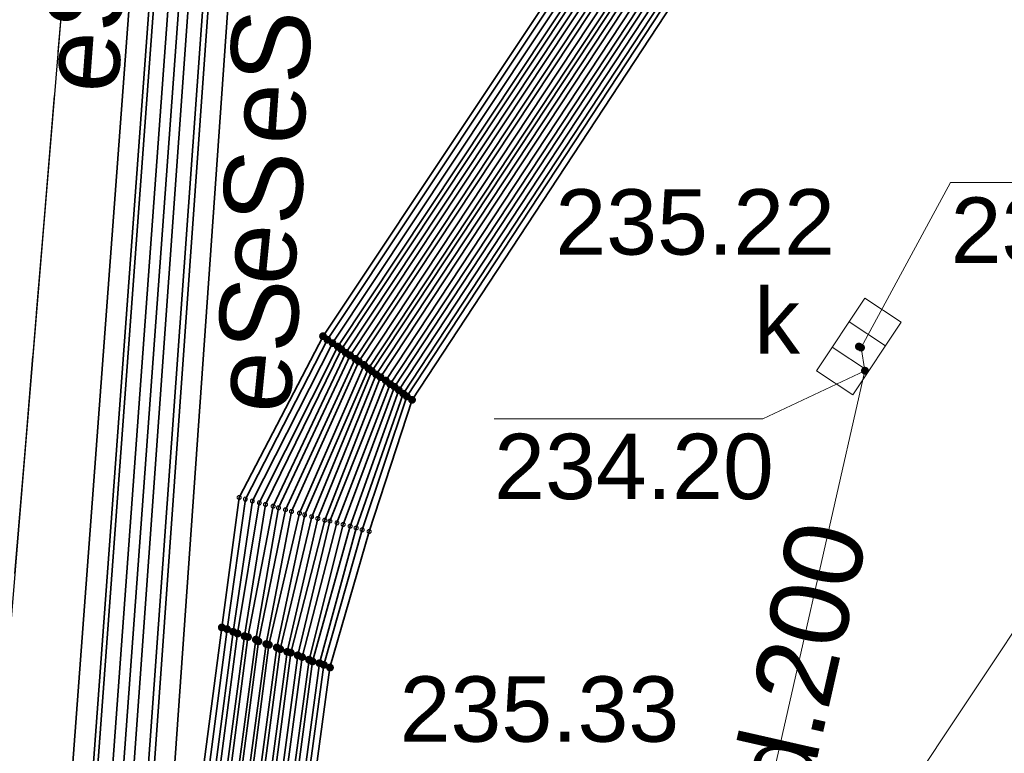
# Model space of a CAD drawing. Header units: metres. Extents: x 6603648 to 6604252, y 5739748 to 5740166.
# Tile 50 of 114: x 6603703 to 6603714, y 5740045 to 5740054. Entities that reach past the tile are written whole.
import ezdxf
from ezdxf.enums import TextEntityAlignment as Align

# ---------------------------------------------------------------- set-up
doc = ezdxf.new("R2010")
doc.units = ezdxf.units.M
doc.linetypes.add('PRZER2-1', pattern=[1.5, 1, -0.5])
doc.linetypes.add('PRZER3-1', pattern=[2, 1.5, -0.5])
doc.layers.get('0').update_dxf_attribs({"linetype": 'CONTINUOUS'})
for name, color, linetype, lineweight, true_color in [('GSLKRW', 7, 'CONTINUOUS', 25, 0x0a0909), ('GSPPRB', 7, 'CONTINUOUS', 18, 0x0a0909), ('GSSKOA', 7, 'CONTINUOUS', 18, 0x0a0909), ('GSSKOD', 7, 'CONTINUOUS', 18, 0x0a0909), ('GULENN', 1, 'CONTINUOUS', 18, 0xff0000), ('GULEOR', 1, 'CONTINUOUS', 35, 0xff0000), ('GULESN', 1, 'CONTINUOUS', 18, 0xff0000), ('GULESN_O', 1, 'CONTINUOUS', 18, 0xff0000), ('GULKDP', 7, 'CONTINUOUS', 18, 0x803300), ('GULKDP_O', 7, 'CONTINUOUS', 18, 0x803300), ('GUPKKS', 7, 'CONTINUOUS', 18, 0x0a0909), ('GUPKSD_O', 7, 'CONTINUOUS', 18, 0x803300)]:
    doc.layers.add(name, color=color, linetype=linetype, lineweight=lineweight, true_color=true_color)
for name, color, linetype, true_color in [('GUPESH', 1, 'CONTINUOUS', 0xff0000), ('GUPKSH', 7, 'CONTINUOUS', 0x803300), ('GUPKSH_O', 7, 'CONTINUOUS', 0x803300)]:
    doc.layers.add(name, color=color, linetype=linetype, true_color=true_color)
doc.styles.add('Arial', font='arial.ttf')

# ---------------------------------------------------------------- blocks, each defined once
blk = doc.blocks.new('GSPPRB0')
at = {"color": 0, "lineweight": 18}
blk.add_lwpolyline([(-0.007955, 0.0225), (0.007955, 0.0225), (0.0225, 0.007955), (0.0225, -0.007955), (0.007955, -0.0225), (-0.007955, -0.0225), (-0.0225, -0.007955), (-0.0225, 0.007955)], close=True, dxfattribs=at)
blk = doc.blocks.new('GUPKSH1')
blk.add_hatch(color=0).paths.add_polyline_path([(0, 0.045), (-0.011647, 0.043467), (-0.0225, 0.038971), (-0.03182, 0.03182), (-0.038971, 0.0225), (-0.043467, 0.011647), (-0.045, 0), (-0.043467, -0.011647), (-0.038971, -0.0225), (-0.03182, -0.03182), (-0.0225, -0.038971), (-0.011647, -0.043467), (0, -0.045), (0.011647, -0.043467), (0.0225, -0.038971), (0.03182, -0.03182), (0.038971, -0.0225), (0.043467, -0.011647), (0.045, 0), (0.043467, 0.011647), (0.038971, 0.0225), (0.03182, 0.03182), (0.0225, 0.038971), (0.011647, 0.043467)])
blk = doc.blocks.new('GUPESH1')
blk.add_hatch(color=0).paths.add_polyline_path([(0, 0.045), (-0.011647, 0.043467), (-0.0225, 0.038971), (-0.03182, 0.03182), (-0.038971, 0.0225), (-0.043467, 0.011647), (-0.045, 0), (-0.043467, -0.011647), (-0.038971, -0.0225), (-0.03182, -0.03182), (-0.0225, -0.038971), (-0.011647, -0.043467), (0, -0.045), (0.011647, -0.043467), (0.0225, -0.038971), (0.03182, -0.03182), (0.038971, -0.0225), (0.043467, -0.011647), (0.045, 0), (0.043467, 0.011647), (0.038971, 0.0225), (0.03182, 0.03182), (0.0225, 0.038971), (0.011647, 0.043467)])
blk = doc.blocks.new('GUPKKS1')
at = {"color": 0}
blk.add_lwpolyline([(0.5, -0.25), (-0.5, -0.25), (-0.5, 0.25), (0.5, 0.25)], close=True, dxfattribs=at)
for points in [[(-0.175, -0.25), (-0.175, 0.25)], [(0.175, -0.25), (0.175, 0.25)]]:
    blk.add_lwpolyline(points, dxfattribs=at)

msp = doc.modelspace()

# ---------------------------------------------------------------- linework, layer by layer
at = {"layer": 'GSLKRW', "color": 18, "linetype": 'Continuous', "lineweight": 25, "true_color": 0x0a0909}
msp.add_lwpolyline([(6603719.623, 5739907.764), (6603719.37, 5739910.02), (6603718.01, 5739918.93), (6603716.84, 5739924.9, 0.18154), (6603714.02, 5739930.19, -0.269275), (6603711.34, 5739939.4, 0.039751), (6603711.22, 5739941.45), (6603709.62, 5739949.73), (6603696.41, 5740012.1), (6603705.1, 5740118.58), (6603708.8, 5740118.29), (6603704.84, 5740070.9), (6603702.4, 5740041.46), (6603700.14, 5740012.41), (6603713.04, 5739950.38, 0.051914), (6603714.01, 5739946.48, 0.188776), (6603715.42, 5739945.03, 0.298634), (6603717.12, 5739945.95), (6603717.71, 5739946.86), (6603718.42, 5739947.99), (6603718.75, 5739939.7)], format="xyb", dxfattribs=at)
at = {"layer": 'GSSKOA', "color": 18, "linetype": 'PRZER3-1', "lineweight": 18, "true_color": 0x0a0909}
msp.add_lwpolyline([(6603700.14, 5740012.41), (6603702.4, 5740041.46), (6603704.84, 5740070.9), (6603708.8, 5740118.29), (6603705.1, 5740118.58), (6603696.41, 5740012.1), (6603709.62, 5739949.73), (6603713.04, 5739950.38)], close=True, dxfattribs=at)
at = {"layer": 'GSSKOD', "color": 18, "linetype": 'PRZER2-1', "lineweight": 18, "true_color": 0x0a0909}
msp.add_lwpolyline([(6603704.84, 5740070.9), (6603720.66, 5740094.71), (6603725.86, 5740091.24), (6603726.2, 5740091.73), (6603731.02, 5740088.51), (6603714.22, 5740063.42), (6603723.23, 5740057.39), (6603714.64, 5740044.58), (6603715.18, 5740044.25), (6603709.86, 5740036.43), (6603702.4, 5740041.46)], close=True, dxfattribs=at)
at = {"layer": 'GULENN', "color": 1, "linetype": 'Continuous', "lineweight": 18, "true_color": 0xff0000}
for points in [[(6603724.71, 5740081.89), (6603726.71, 5740080.46), (6603727.1, 5740079.56), (6603726.55, 5740078.78), (6603707.3, 5740049.54), (6603706.74, 5740047.98), (6603706.31, 5740046.43), (6603705.58, 5740040.93), (6603705.67, 5740040.59), (6603705.77, 5740040.15), (6603705.89, 5740039.88), (6603722.8, 5740026.23), (6603723.59, 5740025.67), (6603751.47, 5740006.73), (6603752.65, 5740005.84), (6603753.29, 5740005.63)], [(6603724.67, 5740081.83), (6603726.64, 5740080.41), (6603727.01, 5740079.56), (6603726.49, 5740078.8), (6603707.25, 5740049.58), (6603706.66, 5740048), (6603706.27, 5740046.45), (6603705.52, 5740040.93), (6603705.59, 5740040.57), (6603705.7, 5740040.11), (6603705.86, 5740039.84), (6603722.78, 5740026.2), (6603723.56, 5740025.63), (6603751.45, 5740006.69), (6603753.83, 5740004.41)], [(6603724.57, 5740081.67), (6603726.49, 5740080.31), (6603726.82, 5740079.56), (6603726.4, 5740078.85), (6603707.15, 5740049.65), (6603706.51, 5740048.04), (6603706.14, 5740046.5), (6603705.4, 5740040.95), (6603705.45, 5740040.54), (6603705.58, 5740040.04), (6603705.78, 5740039.73), (6603722.69, 5740026.1), (6603723.47, 5740025.52), (6603751.39, 5740006.58), (6603753.74, 5740004.27)], [(6603724.61, 5740081.74), (6603726.57, 5740080.36), (6603726.92, 5740079.56), (6603726.46, 5740078.82), (6603707.2, 5740049.61), (6603706.59, 5740048.02), (6603706.19, 5740046.48), (6603705.45, 5740040.94), (6603705.53, 5740040.56), (6603705.65, 5740040.08), (6603705.81, 5740039.77), (6603722.71, 5740026.13), (6603723.51, 5740025.56), (6603751.41, 5740006.62), (6603752.63, 5740005.76), (6603753.31, 5740005.54)], [(6603724.51, 5740081.59), (6603726.42, 5740080.26), (6603726.73, 5740079.56), (6603726.36, 5740078.87), (6603707.09, 5740049.69), (6603706.45, 5740048.05), (6603706.06, 5740046.53), (6603705.33, 5740040.95), (6603705.39, 5740040.52), (6603705.53, 5740040.01), (6603705.73, 5740039.66), (6603722.62, 5740026.02), (6603723.43, 5740025.46), (6603751.35, 5740006.51), (6603752.61, 5740005.67), (6603753.33, 5740005.46)], [(6603724.41, 5740081.44), (6603726.27, 5740080.16), (6603726.55, 5740079.56), (6603726.27, 5740078.92), (6603706.99, 5740049.76), (6603706.3, 5740048.09), (6603705.94, 5740046.57), (6603705.2, 5740040.96), (6603705.26, 5740040.49), (6603705.41, 5740039.94), (6603705.65, 5740039.56), (6603722.53, 5740025.92), (6603723.35, 5740025.35), (6603751.29, 5740006.4), (6603752.58, 5740005.58), (6603753.34, 5740005.39)], [(6603724.47, 5740081.52), (6603726.34, 5740080.21), (6603726.63, 5740079.56), (6603726.31, 5740078.9), (6603707.04, 5740049.72), (6603706.37, 5740048.07), (6603706.02, 5740046.54), (6603705.27, 5740040.96), (6603705.32, 5740040.5), (6603705.46, 5740039.97), (6603705.69, 5740039.61), (6603722.59, 5740025.99), (6603723.4, 5740025.41), (6603751.33, 5740006.47), (6603753.69, 5740004.21)], [(6603724.36, 5740081.36), (6603726.19, 5740080.1), (6603726.45, 5740079.56), (6603726.22, 5740078.94), (6603706.95, 5740049.79), (6603706.22, 5740048.11), (6603705.9, 5740046.59), (6603705.15, 5740040.97), (6603705.18, 5740040.47), (6603705.34, 5740039.9), (6603705.62, 5740039.51), (6603722.5, 5740025.89), (6603723.32, 5740025.31), (6603751.27, 5740006.35), (6603753.65, 5740004.14)], [(6603724.26, 5740081.21), (6603726.04, 5740080), (6603726.26, 5740079.56), (6603726.13, 5740078.99), (6603706.84, 5740049.87), (6603706.07, 5740048.15), (6603705.78, 5740046.63), (6603705.02, 5740040.98), (6603705.04, 5740040.44), (6603705.22, 5740039.84), (6603705.54, 5740039.4), (6603722.41, 5740025.78), (6603723.24, 5740025.2), (6603751.21, 5740006.24), (6603752.54, 5740005.41), (6603753.38, 5740005.23)], [(6603724.31, 5740081.29), (6603726.12, 5740080.06), (6603726.36, 5740079.56), (6603726.17, 5740078.97), (6603706.9, 5740049.83), (6603706.16, 5740048.13), (6603705.81, 5740046.62), (6603705.08, 5740040.98), (6603705.12, 5740040.46), (6603705.29, 5740039.87), (6603705.57, 5740039.44), (6603722.44, 5740025.82), (6603723.27, 5740025.24), (6603751.23, 5740006.28), (6603752.56, 5740005.5), (6603753.36, 5740005.31)], [(6603724.21, 5740081.14), (6603725.97, 5740079.96), (6603726.18, 5740079.56), (6603726.07, 5740079.02), (6603706.8, 5740049.9), (6603706, 5740048.17), (6603705.69, 5740046.66), (6603704.95, 5740040.99), (6603704.99, 5740040.42), (6603705.16, 5740039.8), (6603705.49, 5740039.34), (6603722.36, 5740025.72), (6603723.19, 5740025.14), (6603751.17, 5740006.17), (6603752.26, 5740005.27), (6603752.13, 5740004.61), (6603751.12, 5740003.11), (6603741.88, 5739989.73), (6603741.92, 5739989.4)], [(6603724.11, 5740080.99), (6603725.81, 5740079.85), (6603725.99, 5740079.56), (6603725.98, 5740079.06), (6603706.69, 5740049.97), (6603705.86, 5740048.21), (6603705.57, 5740046.71), (6603704.83, 5740041), (6603704.85, 5740040.39), (6603705.04, 5740039.73), (6603705.41, 5740039.22), (6603722.26, 5740025.62), (6603723.12, 5740025.03), (6603751.11, 5740006.05), (6603752.05, 5740005.24), (6603752, 5740004.71), (6603751.04, 5740003.2), (6603741.76, 5739989.76), (6603741.84, 5739989.39)], [(6603724.16, 5740081.06), (6603725.89, 5740079.9), (6603726.08, 5740079.56), (6603726.03, 5740079.04), (6603706.74, 5740049.94), (6603705.92, 5740048.19), (6603705.66, 5740046.68), (6603704.9, 5740040.99), (6603704.92, 5740040.41), (6603705.1, 5740039.77), (6603705.46, 5740039.29), (6603722.32, 5740025.68), (6603723.15, 5740025.08), (6603751.15, 5740006.12), (6603752.15, 5740005.25), (6603752.07, 5740004.66), (6603751.08, 5740003.16), (6603741.72, 5739989.57), (6603741.4, 5739989.5)], [(6603724.06, 5740080.92), (6603725.74, 5740079.8), (6603725.89, 5740079.56), (6603725.94, 5740079.08), (6603706.64, 5740050.01), (6603705.77, 5740048.23), (6603705.53, 5740046.72), (6603704.77, 5740041), (6603704.78, 5740040.37), (6603704.98, 5740039.7), (6603705.38, 5740039.18), (6603722.22, 5740025.57), (6603723.08, 5740024.98), (6603751.08, 5740006.01), (6603751.94, 5740005.23), (6603751.95, 5740004.75), (6603750.99, 5740003.25), (6603741.71, 5739989.78), (6603736.55, 5739982.04), (6603736.2, 5739981.8), (6603735.78, 5739981.89), (6603722.86, 5739991.05)], [(6603724.01, 5740080.84), (6603725.67, 5740079.75), (6603725.81, 5740079.56), (6603725.89, 5740079.11), (6603706.6, 5740050.04), (6603705.7, 5740048.25), (6603705.45, 5740046.75), (6603704.7, 5740041.01), (6603704.7, 5740040.36), (6603704.92, 5740039.67), (6603705.33, 5740039.12), (6603722.18, 5740025.52), (6603723.04, 5740024.93), (6603751.05, 5740005.94), (6603751.84, 5740005.21), (6603751.89, 5740004.79), (6603750.95, 5740003.31), (6603741.64, 5739989.79), (6603741.77, 5739989.39)], [(6603723.91, 5740080.69), (6603725.51, 5740079.65), (6603725.61, 5740079.56), (6603725.8, 5740079.16), (6603706.48, 5740050.12), (6603705.54, 5740048.29), (6603705.33, 5740046.8), (6603704.58, 5740041.02), (6603704.58, 5740040.33), (6603704.8, 5740039.6), (6603705.25, 5740039), (6603722.09, 5740025.41), (6603722.96, 5740024.82), (6603750.98, 5740005.83), (6603751.74, 5740005.2), (6603751.83, 5740004.84), (6603750.91, 5740003.35), (6603741.61, 5739989.8), (6603741.7, 5739989.38)]]:
    msp.add_lwpolyline(points, dxfattribs=at)
at = {"layer": 'GULEOR', "color": 1, "linetype": 'Continuous', "lineweight": 35, "true_color": 0xff0000}
for points in [[(6603724.16, 5740081.06), (6603725.89, 5740079.9), (6603726.08, 5740079.56), (6603726.03, 5740079.04), (6603706.74, 5740049.94), (6603705.92, 5740048.19), (6603705.66, 5740046.68), (6603704.9, 5740040.99), (6603704.92, 5740040.41), (6603705.1, 5740039.77), (6603705.46, 5740039.29), (6603722.32, 5740025.68), (6603723.15, 5740025.08), (6603751.15, 5740006.12)], [(6603725.75, 5740079.18), (6603706.43, 5740050.16), (6603705.47, 5740048.31), (6603705.27, 5740046.82), (6603704.51, 5740041.03)], [(6603725.8, 5740079.16), (6603706.48, 5740050.12), (6603705.54, 5740048.29), (6603705.33, 5740046.8), (6603704.58, 5740041.02), (6603704.58, 5740040.33), (6603704.8, 5740039.6), (6603705.25, 5740039), (6603722.09, 5740025.41), (6603722.96, 5740024.82), (6603750.98, 5740005.83)], [(6603725.84, 5740079.13), (6603706.54, 5740050.08), (6603705.62, 5740048.27), (6603705.4, 5740046.77), (6603704.65, 5740041.02)], [(6603725.89, 5740079.11), (6603706.6, 5740050.04), (6603705.7, 5740048.25), (6603705.45, 5740046.75), (6603704.7, 5740041.01), (6603704.7, 5740040.36), (6603704.92, 5740039.67), (6603705.33, 5740039.12), (6603722.18, 5740025.52), (6603723.04, 5740024.93), (6603751.05, 5740005.94)], [(6603725.94, 5740079.08), (6603706.64, 5740050.01), (6603705.77, 5740048.23), (6603705.53, 5740046.72), (6603704.77, 5740041), (6603704.78, 5740040.37), (6603704.98, 5740039.7), (6603705.38, 5740039.18), (6603722.22, 5740025.57), (6603723.08, 5740024.98), (6603751.08, 5740006.01)], [(6603725.98, 5740079.06), (6603706.69, 5740049.97), (6603705.86, 5740048.21), (6603705.57, 5740046.71), (6603704.83, 5740041), (6603704.85, 5740040.39), (6603705.04, 5740039.73), (6603705.41, 5740039.22), (6603722.26, 5740025.62), (6603723.12, 5740025.03), (6603751.11, 5740006.05)], [(6603726.07, 5740079.02), (6603706.8, 5740049.9), (6603706, 5740048.17), (6603705.69, 5740046.66), (6603704.95, 5740040.99), (6603704.99, 5740040.42), (6603705.16, 5740039.8), (6603705.49, 5740039.34), (6603722.36, 5740025.72), (6603723.19, 5740025.14), (6603751.17, 5740006.17)], [(6603726.13, 5740078.99), (6603706.84, 5740049.87), (6603706.07, 5740048.15), (6603705.78, 5740046.63), (6603705.02, 5740040.98), (6603705.04, 5740040.44), (6603705.22, 5740039.84), (6603705.54, 5740039.4), (6603722.41, 5740025.78), (6603723.24, 5740025.2), (6603751.21, 5740006.24)], [(6603726.17, 5740078.97), (6603706.9, 5740049.83), (6603706.16, 5740048.13), (6603705.81, 5740046.62), (6603705.08, 5740040.98), (6603705.12, 5740040.46), (6603705.29, 5740039.87), (6603705.57, 5740039.44), (6603722.44, 5740025.82), (6603723.27, 5740025.24), (6603751.23, 5740006.28)], [(6603726.22, 5740078.94), (6603706.95, 5740049.79), (6603706.22, 5740048.11), (6603705.9, 5740046.59), (6603705.15, 5740040.97), (6603705.18, 5740040.47), (6603705.34, 5740039.9), (6603705.62, 5740039.51), (6603722.5, 5740025.89), (6603723.32, 5740025.31), (6603751.27, 5740006.35)], [(6603726.27, 5740078.92), (6603706.99, 5740049.76), (6603706.3, 5740048.09), (6603705.94, 5740046.57), (6603705.2, 5740040.96), (6603705.26, 5740040.49), (6603705.41, 5740039.94), (6603705.65, 5740039.56), (6603722.53, 5740025.92), (6603723.35, 5740025.35), (6603751.29, 5740006.4)], [(6603726.31, 5740078.9), (6603707.04, 5740049.72), (6603706.37, 5740048.07), (6603706.02, 5740046.54), (6603705.27, 5740040.96), (6603705.32, 5740040.5), (6603705.46, 5740039.97), (6603705.69, 5740039.61), (6603722.59, 5740025.99), (6603723.4, 5740025.41), (6603751.33, 5740006.47)], [(6603726.36, 5740078.87), (6603707.09, 5740049.69), (6603706.45, 5740048.05), (6603706.06, 5740046.53), (6603705.33, 5740040.95), (6603705.39, 5740040.52), (6603705.53, 5740040.01), (6603705.73, 5740039.66), (6603722.62, 5740026.02), (6603723.43, 5740025.46), (6603751.35, 5740006.51)], [(6603726.4, 5740078.85), (6603707.15, 5740049.65), (6603706.51, 5740048.04), (6603706.14, 5740046.5), (6603705.4, 5740040.95), (6603705.45, 5740040.54), (6603705.58, 5740040.04), (6603705.78, 5740039.73), (6603722.69, 5740026.1), (6603723.47, 5740025.52), (6603751.39, 5740006.58)], [(6603726.46, 5740078.82), (6603707.2, 5740049.61), (6603706.59, 5740048.02), (6603706.19, 5740046.48), (6603705.45, 5740040.94), (6603705.53, 5740040.56), (6603705.65, 5740040.08), (6603705.81, 5740039.77), (6603722.71, 5740026.13), (6603723.51, 5740025.56), (6603751.41, 5740006.62)], [(6603726.49, 5740078.8), (6603707.25, 5740049.58), (6603706.66, 5740048), (6603706.27, 5740046.45), (6603705.52, 5740040.93), (6603705.59, 5740040.57), (6603705.7, 5740040.11), (6603705.86, 5740039.84), (6603722.78, 5740026.2), (6603723.56, 5740025.63), (6603751.45, 5740006.69)], [(6603726.55, 5740078.78), (6603707.3, 5740049.54), (6603706.74, 5740047.98), (6603706.31, 5740046.43), (6603705.58, 5740040.93), (6603705.67, 5740040.59), (6603705.77, 5740040.15), (6603705.89, 5740039.88), (6603722.8, 5740026.23), (6603723.59, 5740025.67), (6603751.47, 5740006.73)], [(6603726.59, 5740078.76), (6603707.35, 5740049.5), (6603706.81, 5740047.96), (6603706.39, 5740046.41), (6603705.65, 5740040.92), (6603705.73, 5740040.6), (6603705.83, 5740040.17), (6603705.94, 5740039.95), (6603722.86, 5740026.3), (6603723.63, 5740025.73), (6603751.52, 5740006.81)], [(6603726.64, 5740078.73), (6603707.39, 5740049.47), (6603706.88, 5740047.94), (6603706.44, 5740046.39), (6603705.7, 5740040.92), (6603705.79, 5740040.62), (6603705.9, 5740040.21), (6603705.98, 5740040), (6603722.9, 5740026.34), (6603723.67, 5740025.77), (6603751.54, 5740006.85)], [(6603726.68, 5740078.71), (6603707.45, 5740049.43), (6603706.96, 5740047.92), (6603706.51, 5740046.36), (6603705.77, 5740040.91), (6603705.86, 5740040.63), (6603705.96, 5740040.25), (6603706.02, 5740040.06), (6603722.95, 5740026.4), (6603723.7, 5740025.82), (6603751.56, 5740006.89)], [(6603706.21, 5740068.82), (6603705.21, 5740067.39), (6603703.4, 5740043.06), (6603703.21, 5740041.36), (6603703.47, 5740033.21), (6603703.41, 5740029.43)], [(6603706.21, 5740068.81), (6603705.21, 5740067.39), (6603703.4, 5740043.06), (6603703.21, 5740041.36), (6603703.49, 5740033.2), (6603703.52, 5740029.44)], [(6603706.42, 5740068.67), (6603705.41, 5740067.21), (6603703.63, 5740042.98), (6603703.48, 5740041.32), (6603703.62, 5740033.17), (6603703.53, 5740029.43)], [(6603706.48, 5740068.63), (6603705.46, 5740067.16), (6603703.68, 5740042.96), (6603703.55, 5740041.31), (6603703.67, 5740033.16), (6603703.66, 5740029.44)], [(6603706.63, 5740068.53), (6603705.61, 5740067.03), (6603703.85, 5740042.9), (6603703.74, 5740041.28), (6603703.76, 5740033.14), (6603703.65, 5740029.42)], [(6603706.74, 5740068.46), (6603705.72, 5740066.94), (6603703.97, 5740042.86), (6603703.88, 5740041.25), (6603703.84, 5740033.12), (6603703.8, 5740029.44)], [(6603706.84, 5740068.39), (6603705.81, 5740066.85), (6603704.09, 5740042.82), (6603704.01, 5740041.23), (6603703.9, 5740033.1), (6603703.77, 5740029.42)], [(6603707.06, 5740068.24), (6603706.02, 5740066.67), (6603704.32, 5740042.74), (6603704.27, 5740041.19), (6603704.04, 5740033.07), (6603703.89, 5740029.42)], [(6603707.01, 5740068.27), (6603705.97, 5740066.71), (6603704.25, 5740042.76), (6603704.22, 5740041.2), (6603704.02, 5740033.07), (6603703.91, 5740029.43)], [(6603707.27, 5740068.09), (6603706.22, 5740066.49), (6603704.55, 5740042.66), (6603704.53, 5740041.15), (6603704.19, 5740033.03), (6603704.01, 5740029.42)], [(6603707.27, 5740068.09), (6603706.22, 5740066.49), (6603704.55, 5740042.66), (6603704.53, 5740041.15), (6603704.19, 5740033.03), (6603704.01, 5740029.42)]]:
    msp.add_lwpolyline(points, dxfattribs=at)
at = {"layer": 'GULESN', "color": 1, "linetype": 'Continuous', "lineweight": 18, "true_color": 0xff0000}
for points in [[(6603706.21, 5740068.82), (6603705.21, 5740067.39), (6603703.4, 5740043.06), (6603703.21, 5740041.36), (6603703.47, 5740033.21), (6603703.41, 5740029.43), (6603703.33, 5740027.53), (6603702.1, 5740014.51), (6603702.2, 5740011.38), (6603702.69, 5740008.32), (6603704.4, 5740000.49), (6603704.76, 5739999.81)], [(6603706.21, 5740068.81), (6603705.21, 5740067.39), (6603703.4, 5740043.06), (6603703.21, 5740041.36), (6603703.49, 5740033.2), (6603703.52, 5740029.44), (6603703.64, 5740027.52), (6603702.35, 5740014.43), (6603702.48, 5740011.34), (6603702.93, 5740008.27), (6603704.58, 5740000.52), (6603709.47, 5739977.88), (6603710.25, 5739973.41), (6603710, 5739971.61), (6603706.36, 5739966.21), (6603705.89, 5739965.54), (6603705.74, 5739964.87)], [(6603706.42, 5740068.67), (6603705.41, 5740067.21), (6603703.63, 5740042.98), (6603703.48, 5740041.32), (6603703.62, 5740033.17), (6603703.53, 5740029.43), (6603703.45, 5740027.53), (6603702.19, 5740014.48), (6603702.28, 5740011.37), (6603702.77, 5740008.3), (6603704.48, 5740000.5), (6603704.78, 5739999.94)], [(6603706.48, 5740068.63), (6603705.46, 5740067.16), (6603703.68, 5740042.96), (6603703.55, 5740041.31), (6603703.67, 5740033.16), (6603703.66, 5740029.44), (6603703.77, 5740027.52), (6603702.46, 5740014.39), (6603702.57, 5740011.32), (6603703.02, 5740008.25), (6603704.69, 5740000.54), (6603709.56, 5739977.91), (6603710.42, 5739973.5), (6603710.12, 5739971.55), (6603706.47, 5739966.13), (6603706, 5739965.5), (6603705.83, 5739964.86)], [(6603706.63, 5740068.53), (6603705.61, 5740067.03), (6603703.85, 5740042.9), (6603703.74, 5740041.28), (6603703.76, 5740033.14), (6603703.65, 5740029.42), (6603703.57, 5740027.52), (6603702.28, 5740014.45), (6603702.36, 5740011.36), (6603702.84, 5740008.29), (6603704.56, 5740000.52), (6603704.8, 5740000.07)], [(6603706.74, 5740068.46), (6603705.72, 5740066.94), (6603703.97, 5740042.86), (6603703.88, 5740041.25), (6603703.84, 5740033.12), (6603703.8, 5740029.44), (6603703.9, 5740027.51), (6603702.55, 5740014.36), (6603702.65, 5740011.31), (6603703.1, 5740008.24), (6603704.77, 5740000.55), (6603709.65, 5739977.93), (6603710.58, 5739973.58), (6603710.24, 5739971.49), (6603706.59, 5739966.05), (6603706.11, 5739965.45), (6603705.93, 5739964.86)], [(6603706.84, 5740068.39), (6603705.81, 5740066.85), (6603704.09, 5740042.82), (6603704.01, 5740041.23), (6603703.9, 5740033.1), (6603703.77, 5740029.42), (6603703.68, 5740027.52), (6603702.36, 5740014.42), (6603702.44, 5740011.34), (6603702.92, 5740008.27), (6603704.63, 5740000.53), (6603704.83, 5740000.19)], [(6603707.06, 5740068.24), (6603706.02, 5740066.67), (6603704.32, 5740042.74), (6603704.27, 5740041.19), (6603704.04, 5740033.07), (6603703.89, 5740029.42), (6603703.8, 5740027.51), (6603702.45, 5740014.39), (6603702.53, 5740011.33), (6603703.01, 5740008.26), (6603704.7, 5740000.54), (6603704.85, 5740000.32)], [(6603707.01, 5740068.27), (6603705.97, 5740066.71), (6603704.25, 5740042.76), (6603704.22, 5740041.2), (6603704.02, 5740033.07), (6603703.91, 5740029.43)], [(6603707.27, 5740068.09), (6603706.22, 5740066.49), (6603704.55, 5740042.66), (6603704.53, 5740041.15), (6603704.19, 5740033.03), (6603704.01, 5740029.42), (6603703.9, 5740027.51), (6603702.55, 5740014.36), (6603702.65, 5740011.31), (6603703.1, 5740008.24), (6603704.77, 5740000.55), (6603704.87, 5740000.46)], [(6603707.27, 5740068.09), (6603706.22, 5740066.49), (6603704.55, 5740042.66), (6603704.53, 5740041.15), (6603704.19, 5740033.03), (6603704.01, 5740029.42)]]:
    msp.add_lwpolyline(points, dxfattribs=at)
at = {"layer": 'GULKDP', "color": 36, "linetype": 'Continuous', "lineweight": 18, "true_color": 0x803300}
for points in [[(6603711.436, 5740042.401), (6603722.765, 5740059.437)], [(6603711.003, 5740042.547), (6603712.641, 5740049.764), (6603712.596, 5740050.029)]]:
    msp.add_lwpolyline(points, dxfattribs=at)
at = {"layer": 'GUPKSH_O', "color": 36, "linetype": 'Continuous', "lineweight": 13, "true_color": 0x803300, "flags": 128}
for points in [[(6603712.596, 5740050.029), (6603713.623, 5740051.923), (6603716.703, 5740051.923)], [(6603712.641, 5740049.764), (6603711.472, 5740049.213), (6603708.392, 5740049.213)]]:
    msp.add_lwpolyline(points, dxfattribs=at)

# ---------------------------------------------------------------- block references
at = {"layer": 'GSPPRB', "color": 18, "linetype": 'Continuous', "lineweight": 18, "true_color": 0x0a0909, "rotation": 90}
for p in [(6603706.43, 5740050.16), (6603706.48, 5740050.12), (6603706.54, 5740050.08), (6603706.6, 5740050.04), (6603706.64, 5740050.01), (6603706.69, 5740049.97), (6603706.74, 5740049.94), (6603706.8, 5740049.9), (6603706.84, 5740049.87), (6603706.9, 5740049.83), (6603706.95, 5740049.79), (6603706.99, 5740049.76), (6603707.04, 5740049.72), (6603707.09, 5740049.69), (6603712.641, 5740049.764), (6603707.15, 5740049.65), (6603707.2, 5740049.61), (6603707.25, 5740049.58), (6603707.3, 5740049.54), (6603707.35, 5740049.5), (6603707.39, 5740049.47), (6603707.45, 5740049.43), (6603705.47, 5740048.31), (6603705.54, 5740048.29), (6603705.62, 5740048.27), (6603705.7, 5740048.25), (6603705.77, 5740048.23), (6603705.86, 5740048.21), (6603705.92, 5740048.19), (6603706, 5740048.17), (6603706.07, 5740048.15), (6603706.16, 5740048.13), (6603706.22, 5740048.11), (6603706.3, 5740048.09), (6603706.37, 5740048.07), (6603706.45, 5740048.05), (6603706.51, 5740048.04), (6603706.59, 5740048.02), (6603706.66, 5740048), (6603706.74, 5740047.98), (6603706.81, 5740047.96), (6603706.88, 5740047.94), (6603706.96, 5740047.92), (6603705.27, 5740046.82), (6603705.33, 5740046.8), (6603705.4, 5740046.77), (6603705.45, 5740046.75), (6603705.53, 5740046.72), (6603705.57, 5740046.71), (6603705.66, 5740046.68), (6603705.69, 5740046.66), (6603705.78, 5740046.63), (6603705.81, 5740046.62), (6603705.9, 5740046.59), (6603705.94, 5740046.57), (6603706.02, 5740046.54), (6603706.06, 5740046.53), (6603706.14, 5740046.5), (6603706.19, 5740046.48), (6603706.27, 5740046.45), (6603706.31, 5740046.43), (6603706.39, 5740046.41), (6603706.44, 5740046.39), (6603706.51, 5740046.36)]:
    msp.add_blockref('GSPPRB0', p, dxfattribs=at)
at = {"layer": 'GUPESH', "color": 1, "linetype": 'Continuous', "lineweight": 5, "true_color": 0xff0000, "rotation": 90}
for p in [(6603706.43, 5740050.16), (6603706.48, 5740050.12), (6603706.54, 5740050.08), (6603706.6, 5740050.04), (6603706.64, 5740050.01), (6603706.69, 5740049.97), (6603706.74, 5740049.94), (6603706.8, 5740049.9), (6603706.84, 5740049.87), (6603706.9, 5740049.83), (6603706.95, 5740049.79), (6603706.99, 5740049.76), (6603707.04, 5740049.72), (6603707.09, 5740049.69), (6603707.15, 5740049.65), (6603707.2, 5740049.61), (6603707.25, 5740049.58), (6603707.3, 5740049.54), (6603707.35, 5740049.5), (6603707.39, 5740049.47), (6603707.45, 5740049.43), (6603705.27, 5740046.82), (6603705.33, 5740046.8), (6603705.4, 5740046.77), (6603705.45, 5740046.75), (6603705.53, 5740046.72), (6603705.57, 5740046.71), (6603705.66, 5740046.68), (6603705.69, 5740046.66), (6603705.78, 5740046.63), (6603705.81, 5740046.62), (6603705.9, 5740046.59), (6603705.94, 5740046.57), (6603706.02, 5740046.54), (6603706.06, 5740046.53), (6603706.14, 5740046.5), (6603706.19, 5740046.48), (6603706.27, 5740046.45), (6603706.31, 5740046.43), (6603706.39, 5740046.41), (6603706.44, 5740046.39), (6603706.51, 5740046.36)]:
    msp.add_blockref('GUPESH1', p, dxfattribs=at)
at = {"layer": 'GUPKKS', "color": 18, "linetype": 'Continuous', "lineweight": 18, "true_color": 0x0a0909, "rotation": 56.43054572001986}
msp.add_blockref('GUPKKS1', (6603712.571, 5740050.041), dxfattribs=at)
at = {"layer": 'GUPKSH', "color": 36, "linetype": 'Continuous', "lineweight": 5, "true_color": 0x803300, "rotation": 90}
for p in [(6603712.571, 5740050.041), (6603712.596, 5740050.029), (6603712.641, 5740049.764)]:
    msp.add_blockref('GUPKSH1', p, dxfattribs=at)

# ---------------------------------------------------------------- texts
at = {"layer": 'GULESN_O', "color": 1, "linetype": 'Continuous', "lineweight": 0, "true_color": 0xff0000, "style": 'Arial'}
for rotation, p in [(85.7454, (6603704.13, 5740053.697)), (85.9913, (6603706.253, 5740053.103)), (84.4478, (6603706.16, 5740051.48)), (84.3351, (6603706.11, 5740050.016))]:
    msp.add_text('eS', height=0.9, rotation=rotation, dxfattribs=at).set_placement(p, align=Align.CENTER)
at = {"layer": 'GULKDP_O', "color": 36, "linetype": 'Continuous', "lineweight": 0, "true_color": 0x803300, "style": 'Arial'}
msp.add_text('kd.200', height=0.9, rotation=77.2125, dxfattribs=at).set_placement((6603712.261, 5740046.056), align=Align.CENTER)
at = {"layer": 'GUPKSD_O', "color": 36, "linetype": 'Continuous', "lineweight": 0, "true_color": 0x803300, "style": 'Arial'}
msp.add_text('k', height=0.75, rotation=360, dxfattribs=at).set_placement((6603711.896, 5740049.961), align=Align.RIGHT)
at = {"layer": 'GUPKSH_O', "color": 36, "linetype": 'Continuous', "lineweight": 0, "true_color": 0x803300, "style": 'Arial'}
for s, p in [('235.22', (6603709.093, 5740051.095)), ('232.90', (6603713.623, 5740051.001)), ('234.20', (6603708.392, 5740048.291)), ('235.33', (6603707.308, 5740045.509))]:
    msp.add_text(s, height=0.75, rotation=360, dxfattribs=at).set_placement(p)

doc.saveas('drawing.dxf')
